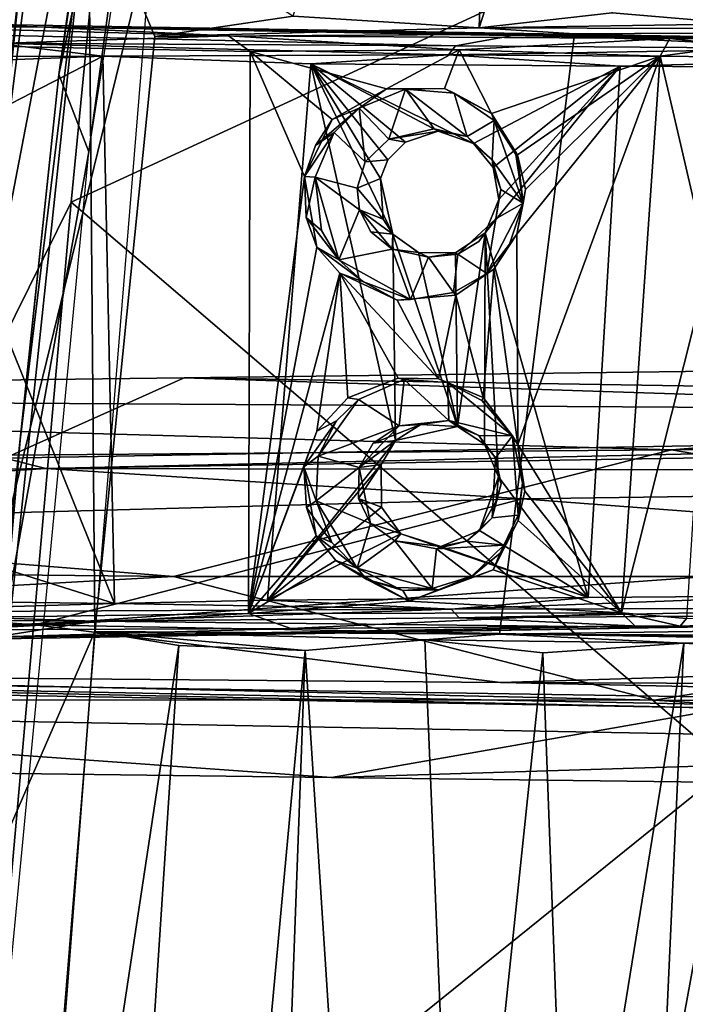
# Model space of a CAD drawing. Header units: millimetres. Extents: x -367 to 317, y -615 to 392.
# Tile 51 of 191: x -237 to -181, y -36 to 46. Entities that reach past the tile are written whole.
import ezdxf

# ---------------------------------------------------------------- set-up
doc = ezdxf.new("R2010")
doc.units = ezdxf.units.MM
doc.layers.add('Fbx_Root', color=7, linetype='Continuous', true_color=0x000000)
doc.styles.add('Default', font='arial.ttf')
doc.dimstyles.new('Default', dxfattribs={"dimscale": 10, "dimtxt": 2.5, "dimasz": 3, "dimexe": 1, "dimexo": 0.5, "dimgap": 0.8, "dimtad": 1, "dimtoh": 1, "dimzin": 1, "dimdsep": 46, "dimtxsty": 'Default', "dimcen": 2.5, "dimadec": 1, "dimazin": 1, "dimtfac": 1, "dimtdec": 4, "dimtix": 1, "dimtofl": 0, "dimtmove": 1, "dimatfit": 3, "dimfxl": 1, "dimtolj": 1, "dimtzin": 1, "dimarcsym": 0})

# ---------------------------------------------------------------- blocks, each defined once
blk = doc.blocks.new('*D1')
at = {"layer": 'Defpoints', "color": 0}
for p in [(-317.816, 295.28), (317.184, 295.28), (-317.816, -604.775)]:
    blk.add_point(p, dxfattribs=at)
at = {"layer": 'Fbx_Root', "color": 0, "lineweight": -2}
for p, q in [((-317.816, 290.28), (-317.816, -614.775)), ((317.184, 290.28), (317.184, -614.775)), ((287.184, -604.775), (-287.816, -604.775))]:
    blk.add_line(p, q, dxfattribs=at)
at = {"layer": 'Fbx_Root', "color": 0}
for points in [[(-287.816, -599.775), (-287.816, -609.775), (-317.816, -604.775)], [(287.184, -609.775), (287.184, -599.775), (317.184, -604.775)]]:
    blk.add_solid(points, dxfattribs=at)
at = {"layer": 'Fbx_Root', "color": 0, "insert": (-0.316, -584.012), "char_height": 25, "attachment_point": 5, "style": 'Default'}
blk.add_mtext('\\A1;635.00', dxfattribs=at)

msp = doc.modelspace()

# ---------------------------------------------------------------- linework, layer by layer
at = {"layer": 'Fbx_Root'}
for points in [[(-215.154, 136.123, 384.963), (-224.199, 85.074, 390.252), (-231.062, 34.956, 393.251)], [(-163.628, 110.22, 433.74), (-227.405, 83.841, 440.51), (-232.542, 30.743, 443.484), (-172.971, 58.319, 436.965)], [(-198.403, 45.358, 362.187), (-213.971, 46.344, 370.674), (-196.427, 105.358, 363.082)], [(-196.427, 105.358, 363.082), (-183.948, 90.463, 357.552), (-198.403, 45.358, 362.187)], [(-168.848, 103.696, 353.886), (-176.387, 45.693, 353.834), (-183.948, 90.463, 357.552)], [(-187.275, 46.601, 357.376), (-198.403, 45.358, 362.187), (-183.948, 90.463, 357.552)], [(-176.387, 45.693, 353.834), (-187.275, 46.601, 357.376), (-183.948, 90.463, 357.552)], [(-231.094, 57.872, 383.638), (-233.598, 41.441, 392.701), (-226.697, 89.468, 389.625)], [(-233.598, 41.441, 392.701), (-224.199, 85.074, 390.252), (-226.697, 89.468, 389.625)], [(-224.199, 85.074, 390.252), (-233.598, 41.441, 392.701), (-231.062, 34.956, 393.251)], [(-240.775, 14.149, 439.165), (-232.542, 30.743, 443.484), (-227.405, 83.841, 440.51)], [(-240.775, 14.149, 439.165), (-227.405, 83.841, 440.51), (-232.396, 79.966, 434.203)], [(-232.396, 79.966, 434.203), (-236.401, 53.32, 393.054), (-240.775, 14.149, 439.165)], [(-240.151, -27.216, 385.935), (-236.833, 10.807, 386.01), (-231.094, 57.872, 383.638)], [(-240.151, -27.216, 385.935), (-231.094, 57.872, 383.638), (-230.58, -5.211, 379.571)], [(-236.833, 10.807, 386.01), (-233.598, 41.441, 392.701), (-231.094, 57.872, 383.638)], [(-232.542, 30.743, 443.484), (-177.426, -16.472, 439.267), (-172.971, 58.319, 436.965)], [(-213.971, 46.344, 370.674), (-225.552, 44.625, 378.65), (-231.094, 57.872, 383.638)], [(-225.552, 44.625, 378.65), (-230.58, -5.211, 379.571), (-231.094, 57.872, 383.638)], [(-244.188, -21.654, 395.192), (-236.401, 53.32, 393.054), (-225.726, 53.863, 391.829)], [(-225.726, 53.863, 391.829), (-236.889, -82.562, 392.858), (-244.188, -21.654, 395.192)], [(-244.188, -21.654, 395.192), (-240.775, 14.149, 439.165), (-236.401, 53.32, 393.054)], [(-225.552, 44.625, 378.65), (-213.971, 46.344, 370.674), (-198.403, 45.358, 362.187)], [(-198.403, 45.358, 362.187), (-187.275, 46.601, 357.376), (-176.387, 45.693, 353.834)], [(-249.786, 44.985, 377.789), (-200.375, 43.843, 372.928), (-194.666, 44.87, 363.084), (-243.978, 45.73, 371.811)], [(-235.405, 45.448, 361.467), (-246.99, 45.425, 363.099), (-243.978, 45.73, 371.811)], [(-246.99, 45.425, 363.099), (-235.405, 45.448, 361.467), (-219.393, 44.676, 357.014)], [(-246.99, 45.425, 363.099), (-219.393, 44.676, 357.014), (-243.124, 43.913, 361.261)], [(-194.666, 44.87, 363.084), (-235.405, 45.448, 361.467), (-243.978, 45.73, 371.811)], [(-182.456, 44.457, 351.357), (-219.393, 44.676, 357.014), (-235.405, 45.448, 361.467)], [(-194.666, 44.87, 363.084), (-176.567, 44.472, 354.862), (-235.405, 45.448, 361.467)], [(-235.405, 45.448, 361.467), (-176.567, 44.472, 354.862), (-182.456, 44.457, 351.357)], [(-225.552, 44.625, 378.65), (-198.403, 45.358, 362.187), (-190.423, 44.859, 372.606)], [(-135.098, 45.158, 365.162), (-198.403, 45.358, 362.187), (-176.387, 45.693, 353.834)], [(-135.098, 45.158, 365.162), (-190.423, 44.859, 372.606), (-198.403, 45.358, 362.187)], [(-249.786, 44.985, 377.789), (-238.997, 44.079, 380.078), (-200.375, 43.843, 372.928)], [(-217.564, 43.376, 356.029), (-243.124, 43.913, 361.261), (-219.393, 44.676, 357.014)], [(-225.552, 44.625, 378.65), (-190.423, 44.859, 372.606), (-196.693, -5.428, 373.524), (-230.58, -5.211, 379.571)], [(-200.081, 43.518, 352.941), (-219.393, 44.676, 357.014), (-182.456, 44.457, 351.357)], [(-200.081, 43.518, 352.941), (-217.564, 43.376, 356.029), (-219.393, 44.676, 357.014)], [(-200.375, 43.843, 372.928), (-169.414, 43.622, 368.221), (-194.666, 44.87, 363.084)], [(-196.693, -5.428, 373.524), (-190.423, 44.859, 372.606), (-163.021, 44.092, 368.635), (-162.428, -4.95, 368.579)], [(-176.567, 44.472, 354.862), (-194.666, 44.87, 363.084), (-137.362, 43.907, 355.433)], [(-137.362, 43.907, 355.433), (-194.666, 44.87, 363.084), (-169.414, 43.622, 368.221)], [(-190.423, 44.859, 372.606), (-135.098, 45.158, 365.162), (-163.021, 44.092, 368.635)], [(-259.057, 42.937, 384.548), (-229.902, 42.977, 379.493), (-238.997, 44.079, 380.078)], [(-243.124, 43.913, 361.261), (-217.564, 43.376, 356.029), (-217.717, -3.684, 356.057), (-241.757, -4.033, 360.986)], [(-229.902, 42.977, 379.493), (-200.966, 43.095, 373.909), (-238.997, 44.079, 380.078)], [(-200.375, 43.843, 372.928), (-238.997, 44.079, 380.078), (-200.966, 43.095, 373.909)], [(-200.966, 43.095, 373.909), (-169.414, 43.622, 368.221), (-200.375, 43.843, 372.928)], [(-183.261, 42.972, 350.426), (-200.081, 43.518, 352.941), (-182.456, 44.457, 351.357)], [(-182.456, 44.457, 351.357), (-176.835, 43.857, 353.988), (-183.261, 42.972, 350.426)], [(-179.18, 25.435, 353.716), (-183.261, 42.972, 350.426), (-176.835, 43.857, 353.988)], [(-176.567, 44.472, 354.862), (-176.835, 43.857, 353.988), (-182.456, 44.457, 351.357)], [(-229.902, 42.977, 379.493), (-259.057, 42.937, 384.548), (-253.164, 42.087, 383.941)], [(-229.902, 42.977, 379.493), (-253.164, 42.087, 383.941), (-244.413, 35.49, 382.31)], [(-228.935, -2.869, 379.311), (-229.902, 42.977, 379.493), (-244.413, 35.49, 382.31)], [(-200.966, 43.095, 373.909), (-229.902, 42.977, 379.493), (-212.504, 42.347, 376.297)], [(-228.935, -2.869, 379.311), (-216.128, -2.569, 376.956), (-212.504, 42.347, 376.297), (-229.902, 42.977, 379.493)], [(-217.564, 43.376, 356.029), (-213.034, 32.892, 355.194), (-217.717, -3.684, 356.057)], [(-200.081, 43.518, 352.941), (-206.15, 40.243, 353.977), (-217.564, 43.376, 356.029)], [(-213.034, 32.892, 355.194), (-217.564, 43.376, 356.029), (-210.705, 37.668, 354.766)], [(-210.705, 37.668, 354.766), (-217.564, 43.376, 356.029), (-206.15, 40.243, 353.977)], [(-212.504, 42.347, 376.297), (-186.601, 42.15, 372.054), (-200.966, 43.095, 373.909)], [(-206.15, 40.243, 353.977), (-200.081, 43.518, 352.941), (-201.296, 40.269, 353.181)], [(-201.296, 40.269, 353.181), (-200.081, 43.518, 352.941), (-197.371, 38.173, 352.503)], [(-200.966, 43.095, 373.909), (-160.781, 42.806, 367.967), (-169.414, 43.622, 368.221)], [(-186.601, 42.15, 372.054), (-160.781, 42.806, 367.967), (-200.966, 43.095, 373.909)], [(-200.081, 43.518, 352.941), (-183.261, 42.972, 350.426), (-197.371, 38.173, 352.503)], [(-197.371, 38.173, 352.503), (-183.261, 42.972, 350.426), (-195.191, 34.726, 352.166)], [(-194.534, 31.818, 352.083), (-183.261, 42.972, 350.426), (-195.249, 28.073, 352.17)], [(-195.16, 10.465, 352.144), (-195.249, 28.073, 352.17), (-183.261, 42.972, 350.426)], [(-195.191, 34.726, 352.166), (-183.261, 42.972, 350.426), (-194.534, 31.818, 352.083)], [(-183.261, 42.972, 350.426), (-186.504, -3.642, 350.888), (-195.16, 10.465, 352.144)], [(-186.504, -3.642, 350.888), (-183.261, 42.972, 350.426), (-179.18, 25.435, 353.716)], [(-216.128, -2.569, 376.956), (-205.401, 10.779, 375.093), (-212.504, 42.347, 376.297)], [(-186.601, 42.15, 372.054), (-212.504, 42.347, 376.297), (-198.886, 35.658, 374.003)], [(-201.832, 36.704, 374.459), (-198.886, 35.658, 374.003), (-212.504, 42.347, 376.297)], [(-205.622, 28.077, 375.128), (-206.658, 32.728, 375.244), (-212.504, 42.347, 376.297)], [(-206.658, 32.728, 375.244), (-206.058, 34.31, 375.202), (-212.504, 42.347, 376.297)], [(-206.058, 34.31, 375.202), (-204.566, 35.792, 374.923), (-212.504, 42.347, 376.297)], [(-204.566, 35.792, 374.923), (-201.832, 36.704, 374.459), (-212.504, 42.347, 376.297)], [(-212.504, 42.347, 376.297), (-205.401, 10.779, 375.093), (-205.622, 28.077, 375.128)], [(-198.886, 35.658, 374.003), (-197.24, 33.657, 373.722), (-186.601, 42.15, 372.054)], [(-197.905, 28.175, 373.847), (-189.298, -2.357, 372.454), (-186.601, 42.15, 372.054)], [(-197.905, 28.175, 373.847), (-186.601, 42.15, 372.054), (-196.761, 30.975, 373.629)], [(-197.24, 33.657, 373.722), (-196.761, 30.975, 373.629), (-186.601, 42.15, 372.054)], [(-189.298, -2.357, 372.454), (-171.043, -2.212, 369.772), (-169.067, 42.024, 369.483), (-186.601, 42.15, 372.054)], [(-186.601, 42.15, 372.054), (-169.067, 42.024, 369.483), (-160.781, 42.806, 367.967)], [(-236.833, 10.807, 386.01), (-238.906, -8.596, 394.155), (-233.598, 41.441, 392.701)], [(-238.906, -8.596, 394.155), (-231.062, 34.956, 393.251), (-233.598, 41.441, 392.701)], [(-206.15, 40.243, 353.977), (-208.457, 38.615, 362.142), (-210.705, 37.668, 354.766)], [(-206.15, 40.243, 353.977), (-204.586, 40.219, 361.629), (-208.457, 38.615, 362.142)], [(-204.586, 40.219, 361.629), (-205.973, 36.019, 361.882), (-208.457, 38.615, 362.142)], [(-206.15, 40.243, 353.977), (-201.296, 40.269, 353.181), (-204.586, 40.219, 361.629)], [(-205.973, 36.019, 361.882), (-204.586, 40.219, 361.629), (-202.176, 36.885, 361.413)], [(-204.586, 40.219, 361.629), (-201.296, 40.269, 353.181), (-200.488, 39.872, 361.047)], [(-200.488, 39.872, 361.047), (-199.41, 36.248, 361.011), (-204.586, 40.219, 361.629)], [(-202.176, 36.885, 361.413), (-204.586, 40.219, 361.629), (-199.41, 36.248, 361.011)], [(-197.371, 38.173, 352.503), (-200.488, 39.872, 361.047), (-201.296, 40.269, 353.181)], [(-197.161, 37.58, 360.635), (-199.41, 36.248, 361.011), (-200.488, 39.872, 361.047)], [(-200.488, 39.872, 361.047), (-197.371, 38.173, 352.503), (-197.161, 37.58, 360.635)], [(-212.107, 35.498, 355.383), (-210.705, 37.668, 354.766), (-208.457, 38.615, 362.142)], [(-208.457, 38.615, 362.142), (-210.542, 36.575, 362.399), (-212.107, 35.498, 355.383)], [(-208.457, 38.615, 362.142), (-207.951, 34.134, 362.133), (-210.542, 36.575, 362.399)], [(-207.951, 34.134, 362.133), (-208.457, 38.615, 362.142), (-205.973, 36.019, 361.882)], [(-197.371, 38.173, 352.503), (-195.191, 34.726, 352.166), (-195.334, 34.748, 360.283), (-197.161, 37.58, 360.635)], [(-213.034, 32.892, 355.194), (-210.705, 37.668, 354.766), (-212.107, 35.498, 355.383)], [(-199.41, 36.248, 361.011), (-197.161, 37.58, 360.635), (-197.307, 34.307, 360.771)], [(-194.728, 30.662, 360.372), (-197.307, 34.307, 360.771), (-197.161, 37.58, 360.635)], [(-194.728, 30.662, 360.372), (-197.161, 37.58, 360.635), (-195.334, 34.748, 360.283)], [(-213.034, 32.892, 355.194), (-212.107, 35.498, 355.383), (-210.542, 36.575, 362.399)], [(-210.542, 36.575, 362.399), (-212.139, 32.838, 362.615), (-213.034, 32.892, 355.194)], [(-207.951, 34.134, 362.133), (-208.62, 31.918, 362.242), (-212.139, 32.838, 362.615), (-210.542, 36.575, 362.399)], [(-205.973, 36.019, 361.882), (-202.176, 36.885, 361.413), (-201.832, 36.704, 374.459)], [(-204.566, 35.792, 374.923), (-205.973, 36.019, 361.882), (-201.832, 36.704, 374.459)], [(-201.832, 36.704, 374.459), (-202.176, 36.885, 361.413), (-199.41, 36.248, 361.011)], [(-198.886, 35.658, 374.003), (-201.832, 36.704, 374.459), (-199.41, 36.248, 361.011)], [(-244.413, 35.49, 382.31), (-248.492, 3.317, 383.155), (-228.935, -2.869, 379.311)], [(-204.566, 35.792, 374.923), (-206.058, 34.31, 375.202), (-207.951, 34.134, 362.133), (-205.973, 36.019, 361.882)], [(-198.886, 35.658, 374.003), (-199.41, 36.248, 361.011), (-197.307, 34.307, 360.771)], [(-197.24, 33.657, 373.722), (-198.886, 35.658, 374.003), (-197.307, 34.307, 360.771)], [(-231.062, 34.956, 393.251), (-238.906, -8.596, 394.155), (-237.872, -36.291, 394.485)], [(-195.334, 34.748, 360.283), (-195.191, 34.726, 352.166), (-194.728, 30.662, 360.372)], [(-194.534, 31.818, 352.083), (-194.728, 30.662, 360.372), (-195.191, 34.726, 352.166)], [(-206.058, 34.31, 375.202), (-206.658, 32.728, 375.244), (-208.62, 31.918, 362.242), (-207.951, 34.134, 362.133)], [(-197.307, 34.307, 360.771), (-194.728, 30.662, 360.372), (-196.592, 31.806, 360.667)], [(-196.592, 31.806, 360.667), (-197.24, 33.657, 373.722), (-197.307, 34.307, 360.771)], [(-196.761, 30.975, 373.629), (-197.24, 33.657, 373.722), (-196.592, 31.806, 360.667)], [(-211.987, 26.994, 354.994), (-217.717, -3.684, 356.057), (-213.034, 32.892, 355.194)], [(-212.886, 29.457, 355.624), (-213.034, 32.892, 355.194), (-212.139, 32.838, 362.615)], [(-211.987, 26.994, 354.994), (-213.034, 32.892, 355.194), (-212.886, 29.457, 355.624)], [(-212.139, 32.838, 362.615), (-211.61, 28.369, 362.229), (-212.886, 29.457, 355.624)], [(-212.139, 32.838, 362.615), (-208.418, 30.101, 362.196), (-210.164, 25.928, 362.358)], [(-208.418, 30.101, 362.196), (-212.139, 32.838, 362.615), (-208.62, 31.918, 362.242)], [(-210.164, 25.928, 362.358), (-211.61, 28.369, 362.229), (-212.139, 32.838, 362.615)], [(-206.455, 29.322, 374.823), (-208.62, 31.918, 362.242), (-206.658, 32.728, 375.244)], [(-206.658, 32.728, 375.244), (-205.622, 28.077, 375.128), (-206.455, 29.322, 374.823)], [(-208.418, 30.101, 362.196), (-208.62, 31.918, 362.242), (-206.455, 29.322, 374.823)], [(-196.592, 31.806, 360.667), (-194.728, 30.662, 360.372), (-197.001, 29.353, 360.713)], [(-196.761, 30.975, 373.629), (-196.592, 31.806, 360.667), (-197.001, 29.353, 360.713)], [(-195.249, 28.073, 352.17), (-194.728, 30.662, 360.372), (-194.534, 31.818, 352.083)], [(-240.775, 14.149, 439.165), (-241.341, -68.073, 444.22), (-232.542, 30.743, 443.484)], [(-241.341, -68.073, 444.22), (-177.426, -16.472, 439.267), (-232.542, 30.743, 443.484)], [(-197.905, 28.175, 373.847), (-196.761, 30.975, 373.629), (-197.001, 29.353, 360.713)], [(-197.772, 24.775, 360.746), (-197.001, 29.353, 360.713), (-194.728, 30.662, 360.372)], [(-194.728, 30.662, 360.372), (-195.86, 27.223, 360.142), (-197.772, 24.775, 360.746)], [(-195.249, 28.073, 352.17), (-195.86, 27.223, 360.142), (-194.728, 30.662, 360.372)], [(-205.68, 26.82, 361.831), (-210.164, 25.928, 362.358), (-208.418, 30.101, 362.196)], [(-207.472, 28.266, 362.379), (-208.418, 30.101, 362.196), (-205.622, 28.077, 375.128)], [(-206.455, 29.322, 374.823), (-205.622, 28.077, 375.128), (-208.418, 30.101, 362.196)], [(-207.472, 28.266, 362.379), (-205.68, 26.82, 361.831), (-208.418, 30.101, 362.196)], [(-211.987, 26.994, 354.994), (-212.886, 29.457, 355.624), (-210.164, 25.928, 362.358)], [(-211.61, 28.369, 362.229), (-210.164, 25.928, 362.358), (-212.886, 29.457, 355.624)], [(-197.001, 29.353, 360.713), (-197.772, 24.775, 360.746), (-200.18, 26.397, 361.126)], [(-198.423, 27.446, 361.112), (-197.001, 29.353, 360.713), (-200.18, 26.397, 361.126)], [(-197.905, 28.175, 373.847), (-197.001, 29.353, 360.713), (-198.423, 27.446, 361.112)], [(-205.622, 28.077, 375.128), (-205.68, 26.82, 361.831), (-207.472, 28.266, 362.379)], [(-203.48, 26.536, 374.757), (-205.68, 26.82, 361.831), (-205.622, 28.077, 375.128)], [(-203.48, 26.536, 374.757), (-205.622, 28.077, 375.128), (-200.213, 11.976, 374.22)], [(-205.401, 10.779, 375.093), (-200.213, 11.976, 374.22), (-205.622, 28.077, 375.128)], [(-200.213, 11.976, 374.22), (-197.905, 28.175, 373.847), (-200.401, 26.511, 374.248)], [(-198.423, 27.446, 361.112), (-200.18, 26.397, 361.126), (-200.401, 26.511, 374.248), (-197.905, 28.175, 373.847)], [(-200.213, 11.976, 374.22), (-197.969, 10.486, 373.836), (-197.905, 28.175, 373.847)], [(-197.969, 10.486, 373.836), (-196.8, 7.742, 373.663), (-197.905, 28.175, 373.847)], [(-189.298, -2.357, 372.454), (-197.905, 28.175, 373.847), (-196.8, 7.742, 373.663)], [(-195.249, 28.073, 352.17), (-195.16, 10.465, 352.144), (-197.186, 25.15, 352.469)], [(-197.186, 25.15, 352.469), (-195.86, 27.223, 360.142), (-195.249, 28.073, 352.17)], [(-197.186, 25.15, 352.469), (-197.772, 24.775, 360.746), (-195.86, 27.223, 360.142)], [(-210.079, 24.813, 354.642), (-217.717, -3.684, 356.057), (-211.987, 26.994, 354.994)], [(-210.079, 24.813, 354.642), (-211.987, 26.994, 354.994), (-208.096, 24.082, 361.821)], [(-210.164, 25.928, 362.358), (-208.096, 24.082, 361.821), (-211.987, 26.994, 354.994)], [(-210.164, 25.928, 362.358), (-205.68, 26.82, 361.831), (-204.149, 22.608, 361.571)], [(-202.65, 26.15, 361.447), (-204.149, 22.608, 361.571), (-205.68, 26.82, 361.831)], [(-205.68, 26.82, 361.831), (-203.48, 26.536, 374.757), (-202.65, 26.15, 361.447)], [(-200.401, 26.511, 374.248), (-203.48, 26.536, 374.757), (-200.213, 11.976, 374.22)], [(-202.65, 26.15, 361.447), (-203.48, 26.536, 374.757), (-200.401, 26.511, 374.248)], [(-200.401, 26.511, 374.248), (-200.18, 26.397, 361.126), (-202.65, 26.15, 361.447)], [(-200.18, 26.397, 361.126), (-200.546, 23.191, 361.099), (-202.65, 26.15, 361.447)], [(-200.546, 23.191, 361.099), (-200.18, 26.397, 361.126), (-197.772, 24.775, 360.746)], [(-208.096, 24.082, 361.821), (-210.164, 25.928, 362.358), (-204.149, 22.608, 361.571)], [(-204.149, 22.608, 361.571), (-202.65, 26.15, 361.447), (-200.546, 23.191, 361.099)], [(-210.079, 24.813, 354.642), (-211.99, 11.575, 354.998), (-217.717, -3.684, 356.057)], [(-210.079, 24.813, 354.642), (-209.405, 14.367, 354.553), (-211.99, 11.575, 354.998)], [(-209.405, 14.367, 354.553), (-210.079, 24.813, 354.642), (-205.19, 16.01, 353.789)], [(-205.19, 16.01, 353.789), (-210.079, 24.813, 354.642), (-201.804, 15.96, 353.214)], [(-210.079, 24.813, 354.642), (-205.256, 22.538, 353.835), (-201.804, 15.96, 353.214)], [(-205.256, 22.538, 353.835), (-210.079, 24.813, 354.642), (-208.096, 24.082, 361.821)], [(-200.372, 22.959, 352.991), (-200.546, 23.191, 361.099), (-197.772, 24.775, 360.746), (-197.186, 25.15, 352.469)], [(-197.186, 25.15, 352.469), (-198.077, 14.386, 352.623), (-200.372, 22.959, 352.991)], [(-195.16, 10.465, 352.144), (-198.077, 14.386, 352.623), (-197.186, 25.15, 352.469)], [(-186.504, -3.642, 350.888), (-179.18, 25.435, 353.716), (-181.047, -4.117, 353.992)], [(-208.096, 24.082, 361.821), (-204.149, 22.608, 361.571), (-205.256, 22.538, 353.835)], [(-200.372, 22.959, 352.991), (-205.256, 22.538, 353.835), (-204.149, 22.608, 361.571), (-200.546, 23.191, 361.099)], [(-201.804, 15.96, 353.214), (-205.256, 22.538, 353.835), (-200.372, 22.959, 352.991)], [(-201.804, 15.96, 353.214), (-200.372, 22.959, 352.991), (-198.077, 14.386, 352.623)], [(-30.944, 18.462, 116.473), (-33.299, 13.008, 117.062), (-223.087, 16.046, 93.9)], [(-31.872, 16.426, 142.151), (-30.944, 18.462, 116.473), (-223.087, 16.046, 93.9), (-140.16, 13.342, 134.074)], [(-223.087, 16.046, 93.9), (-238.1, 9.32, 91.795), (-343.761, 14.573, 74.562)], [(-343.761, 14.573, 74.562), (-140.16, 13.342, 134.074), (-223.087, 16.046, 93.9)], [(-238.1, 9.32, 91.795), (-223.087, 16.046, 93.9), (-33.299, 13.008, 117.062)], [(-209.405, 14.367, 354.553), (-205.19, 16.01, 353.789), (-204.678, 15.894, 361.614), (-208.517, 14.213, 362.139)], [(-204.678, 15.894, 361.614), (-205.105, 12.031, 361.764), (-208.517, 14.213, 362.139)], [(-205.19, 16.01, 353.789), (-201.804, 15.96, 353.214), (-201.066, 15.657, 361.16), (-204.678, 15.894, 361.614)], [(-205.105, 12.031, 361.764), (-204.678, 15.894, 361.614), (-200.953, 12.458, 361.237)], [(-201.066, 15.657, 361.16), (-200.953, 12.458, 361.237), (-204.678, 15.894, 361.614)], [(-198.077, 14.386, 352.623), (-201.066, 15.657, 361.16), (-201.804, 15.96, 353.214)], [(-195.628, 11.175, 360.488), (-200.953, 12.458, 361.237), (-201.066, 15.657, 361.16)], [(-201.066, 15.657, 361.16), (-198.183, 14.138, 360.548), (-195.628, 11.175, 360.488)], [(-201.066, 15.657, 361.16), (-198.077, 14.386, 352.623), (-198.183, 14.138, 360.548)], [(-343.761, 14.573, 74.562), (-182.322, 10.022, 138.339), (-140.16, 13.342, 134.074)], [(-182.322, 10.022, 138.339), (-343.761, 14.573, 74.562), (-339.558, 8.759, 100.555)], [(-208.517, 14.213, 362.139), (-210.361, 12.44, 362.07), (-211.99, 11.575, 354.998), (-209.405, 14.367, 354.553)], [(-208.517, 14.213, 362.139), (-205.105, 12.031, 361.764), (-211.88, 9.49, 362.573)], [(-211.88, 9.49, 362.573), (-210.361, 12.44, 362.07), (-208.517, 14.213, 362.139)], [(-198.183, 14.138, 360.548), (-198.077, 14.386, 352.623), (-195.628, 11.175, 360.488)], [(-195.16, 10.465, 352.144), (-195.628, 11.175, 360.488), (-198.077, 14.386, 352.623)], [(-33.441, 10.918, 168.915), (-140.16, 13.342, 134.074), (-182.322, 10.022, 138.339)], [(-33.299, 13.008, 117.062), (-234.664, 8.446, 119.136), (-238.1, 9.32, 91.795)], [(-234.664, 8.446, 119.136), (-33.299, 13.008, 117.062), (-35.001, 11.699, 151.162)], [(-213.072, 8.578, 355.195), (-211.99, 11.575, 354.998), (-210.361, 12.44, 362.07)], [(-210.361, 12.44, 362.07), (-211.88, 9.49, 362.573), (-213.072, 8.578, 355.195)], [(-205.105, 12.031, 361.764), (-200.953, 12.458, 361.237), (-203.287, 12.134, 374.447)], [(-200.213, 11.976, 374.22), (-203.287, 12.134, 374.447), (-200.953, 12.458, 361.237)], [(-198.436, 11.202, 360.894), (-200.213, 11.976, 374.22), (-200.953, 12.458, 361.237)], [(-200.953, 12.458, 361.237), (-195.628, 11.175, 360.488), (-198.436, 11.202, 360.894)], [(-234.664, 8.446, 119.136), (-35.001, 11.699, 151.162), (-36.928, 8.079, 165.691)], [(-213.072, 8.578, 355.195), (-217.717, -3.684, 356.057), (-211.99, 11.575, 354.998)], [(-208.446, 8.534, 362.192), (-211.88, 9.49, 362.573), (-205.105, 12.031, 361.764)], [(-208.446, 8.534, 362.192), (-205.105, 12.031, 361.764), (-207.275, 10.581, 362.375)], [(-205.401, 10.779, 375.093), (-207.275, 10.581, 362.375), (-203.287, 12.134, 374.447)], [(-203.287, 12.134, 374.447), (-207.275, 10.581, 362.375), (-205.105, 12.031, 361.764)], [(-200.213, 11.976, 374.22), (-205.401, 10.779, 375.093), (-203.287, 12.134, 374.447)], [(-197.969, 10.486, 373.836), (-200.213, 11.976, 374.22), (-198.436, 11.202, 360.894)], [(-240.151, -27.216, 385.935), (-238.906, -8.596, 394.155), (-236.833, 10.807, 386.01)], [(-206.618, 8.788, 375.255), (-205.401, 10.779, 375.093), (-216.128, -2.569, 376.956)], [(-208.446, 8.534, 362.192), (-207.275, 10.581, 362.375), (-205.401, 10.779, 375.093)], [(-206.618, 8.788, 375.255), (-208.446, 8.534, 362.192), (-205.401, 10.779, 375.093)], [(-197.969, 10.486, 373.836), (-198.436, 11.202, 360.894), (-197.042, 9.328, 360.725)], [(-198.436, 11.202, 360.894), (-195.628, 11.175, 360.488), (-197.042, 9.328, 360.725)], [(-195.628, 11.175, 360.488), (-195.156, 4.541, 360.409), (-197.313, 4.308, 360.75), (-197.042, 9.328, 360.725)], [(-195.628, 11.175, 360.488), (-194.779, 7.223, 359.981), (-195.156, 4.541, 360.409)], [(-195.628, 11.175, 360.488), (-195.16, 10.465, 352.144), (-194.779, 7.223, 359.981)], [(-33.441, 10.918, 168.915), (-182.322, 10.022, 138.339), (-120.621, -0.603, 153.57)], [(-182.322, 10.022, 138.339), (-339.558, 8.759, 100.555), (-223.988, -0.597, 130.79)], [(-223.988, -0.597, 130.79), (-120.621, -0.603, 153.57), (-182.322, 10.022, 138.339)], [(-196.8, 7.742, 373.663), (-197.969, 10.486, 373.836), (-197.042, 9.328, 360.725)], [(-195.16, 10.465, 352.144), (-186.504, -3.642, 350.888), (-194.588, 6.555, 352.095)], [(-194.779, 7.223, 359.981), (-195.16, 10.465, 352.144), (-194.588, 6.555, 352.095)], [(-234.664, 8.446, 119.136), (-330.124, 6.938, 97.503), (-238.1, 9.32, 91.795)], [(-211.88, 9.49, 362.573), (-212.059, 5.747, 362.602), (-213.072, 8.578, 355.195)], [(-211.88, 9.49, 362.573), (-208.446, 8.534, 362.192), (-212.059, 5.747, 362.602)], [(-196.573, 7.163, 360.928), (-197.042, 9.328, 360.725), (-197.313, 4.308, 360.75)], [(-196.573, 7.163, 360.928), (-196.8, 7.742, 373.663), (-197.042, 9.328, 360.725)], [(-339.558, 8.759, 100.555), (-347.839, 0.652, 99.277), (-223.988, -0.597, 130.79)], [(-234.664, 8.446, 119.136), (-328.319, 2.288, 101.704), (-330.124, 6.938, 97.503)], [(-328.319, 2.288, 101.704), (-234.664, 8.446, 119.136), (-194.791, 5.92, 133.211)], [(-36.928, 8.079, 165.691), (-194.791, 5.92, 133.211), (-234.664, 8.446, 119.136)], [(-212.059, 2.796, 355.029), (-217.717, -3.684, 356.057), (-213.072, 8.578, 355.195)], [(-206.575, 5.208, 375.265), (-206.618, 8.788, 375.255), (-216.128, -2.569, 376.956)], [(-212.059, 2.796, 355.029), (-213.072, 8.578, 355.195), (-212.845, 5.192, 355.557)], [(-212.845, 5.192, 355.557), (-213.072, 8.578, 355.195), (-212.059, 5.747, 362.602)], [(-207.504, 3.831, 362.087), (-212.059, 5.747, 362.602), (-208.446, 8.534, 362.192)], [(-208.514, 5.942, 362.537), (-208.446, 8.534, 362.192), (-206.618, 8.788, 375.255)], [(-206.575, 5.208, 375.265), (-208.514, 5.942, 362.537), (-206.618, 8.788, 375.255)], [(-208.446, 8.534, 362.192), (-208.514, 5.942, 362.537), (-207.504, 3.831, 362.087)], [(-196.8, 7.742, 373.663), (-198.384, 3.257, 373.914), (-189.298, -2.357, 372.454)], [(-198.384, 3.257, 373.914), (-196.8, 7.742, 373.663), (-196.976, 5.735, 373.246)], [(-196.976, 5.735, 373.246), (-196.8, 7.742, 373.663), (-196.573, 7.163, 360.928)], [(-36.928, 8.079, 165.691), (-143.131, 2.008, 145.753), (-194.791, 5.92, 133.211)], [(-197.313, 4.308, 360.75), (-196.976, 5.735, 373.246), (-196.573, 7.163, 360.928)], [(-194.779, 7.223, 359.981), (-195.133, 4.084, 352.161), (-195.156, 4.541, 360.409)], [(-195.133, 4.084, 352.161), (-194.779, 7.223, 359.981), (-194.588, 6.555, 352.095)], [(-194.791, 5.92, 133.211), (-235.556, -4.647, 124.727), (-328.319, 2.288, 101.704)], [(-235.556, -4.647, 124.727), (-194.791, 5.92, 133.211), (-143.131, 2.008, 145.753)], [(-207.504, 3.831, 362.087), (-208.514, 5.942, 362.537), (-204.973, 2.982, 375.012)], [(-206.575, 5.208, 375.265), (-204.973, 2.982, 375.012), (-208.514, 5.942, 362.537)], [(-194.588, 6.555, 352.095), (-186.504, -3.642, 350.888), (-195.133, 4.084, 352.161)], [(-204.973, 2.982, 375.012), (-206.575, 5.208, 375.265), (-216.128, -2.569, 376.956)], [(-212.059, 5.747, 362.602), (-210.728, 2.254, 362.078), (-212.845, 5.192, 355.557)], [(-212.059, 2.796, 355.029), (-212.845, 5.192, 355.557), (-210.728, 2.254, 362.078)], [(-212.059, 5.747, 362.602), (-207.504, 3.831, 362.087), (-208.608, 0.094, 362.166)], [(-210.728, 2.254, 362.078), (-212.059, 5.747, 362.602), (-208.608, 0.094, 362.166)], [(-198.384, 3.257, 373.914), (-196.976, 5.735, 373.246), (-197.313, 4.308, 360.75)], [(-195.156, 4.541, 360.409), (-196.353, 2.031, 360.533), (-199.46, 2.355, 361.072), (-197.313, 4.308, 360.75)], [(-199.46, 2.355, 361.072), (-198.384, 3.257, 373.914), (-197.313, 4.308, 360.75)], [(-195.133, 4.084, 352.161), (-196.66, 1.354, 352.614), (-196.353, 2.031, 360.533), (-195.156, 4.541, 360.409)], [(-254.114, -2.558, 384.18), (-228.935, -2.869, 379.311), (-248.492, 3.317, 383.155)], [(-205.457, 2.397, 361.814), (-208.608, 0.094, 362.166), (-207.504, 3.831, 362.087)], [(-205.457, 2.397, 361.814), (-207.504, 3.831, 362.087), (-204.973, 2.982, 375.012)], [(-195.133, 4.084, 352.161), (-186.504, -3.642, 350.888), (-197.248, -0.051, 352.472)], [(-197.248, -0.051, 352.472), (-196.66, 1.354, 352.614), (-195.133, 4.084, 352.161)], [(-210.404, 0.755, 354.732), (-217.717, -3.684, 356.057), (-212.059, 2.796, 355.029)], [(-216.128, -2.569, 376.956), (-189.298, -2.357, 372.454), (-204.973, 2.982, 375.012)], [(-210.404, 0.755, 354.732), (-212.059, 2.796, 355.029), (-208.608, 0.094, 362.166)], [(-210.728, 2.254, 362.078), (-208.608, 0.094, 362.166), (-212.059, 2.796, 355.029)], [(-204.973, 2.982, 375.012), (-201.605, 1.913, 374.422), (-205.457, 2.397, 361.814)], [(-201.605, 1.913, 374.422), (-204.973, 2.982, 375.012), (-189.298, -2.357, 372.454)], [(-198.384, 3.257, 373.914), (-201.605, 1.913, 374.422), (-189.298, -2.357, 372.454)], [(-201.605, 1.913, 374.422), (-198.384, 3.257, 373.914), (-199.46, 2.355, 361.072)], [(-328.319, 2.288, 101.704), (-235.556, -4.647, 124.727), (-327.928, -4.016, 101.431)], [(-113.387, -6.937, 151.139), (-235.556, -4.647, 124.727), (-143.131, 2.008, 145.753)], [(-208.608, 0.094, 362.166), (-205.457, 2.397, 361.814), (-202.338, -1.598, 361.367)], [(-201.605, 1.913, 374.422), (-201.983, 1.722, 361.367), (-205.457, 2.397, 361.814)], [(-201.983, 1.722, 361.367), (-202.338, -1.598, 361.367), (-205.457, 2.397, 361.814)], [(-202.338, -1.598, 361.367), (-201.983, 1.722, 361.367), (-199.014, -0.57, 360.87)], [(-201.605, 1.913, 374.422), (-199.46, 2.355, 361.072), (-201.983, 1.722, 361.367)], [(-199.46, 2.355, 361.072), (-196.353, 2.031, 360.533), (-201.983, 1.722, 361.367)], [(-199.014, -0.57, 360.87), (-201.983, 1.722, 361.367), (-196.353, 2.031, 360.533)], [(-196.353, 2.031, 360.533), (-196.66, 1.354, 352.614), (-199.014, -0.57, 360.87)], [(-197.248, -0.051, 352.472), (-199.22, -0.777, 353.031), (-196.66, 1.354, 352.614)], [(-199.22, -0.777, 353.031), (-199.014, -0.57, 360.87), (-196.66, 1.354, 352.614)], [(-344.349, -7.299, 99.936), (-223.988, -0.597, 130.79), (-347.839, 0.652, 99.277)], [(-204.253, -2.673, 353.599), (-217.717, -3.684, 356.057), (-210.404, 0.755, 354.732)], [(-210.404, 0.755, 354.732), (-207.796, -0.848, 354.746), (-204.253, -2.673, 353.599)], [(-207.796, -0.848, 354.746), (-210.404, 0.755, 354.732), (-208.608, 0.094, 362.166)], [(-202.338, -1.598, 361.367), (-205.334, -1.507, 361.281), (-208.608, 0.094, 362.166)], [(-207.796, -0.848, 354.746), (-208.608, 0.094, 362.166), (-205.334, -1.507, 361.281)], [(-183.736, -10.961, 138.144), (-223.988, -0.597, 130.79), (-344.349, -7.299, 99.936)], [(-223.988, -0.597, 130.79), (-183.736, -10.961, 138.144), (-120.621, -0.603, 153.57)], [(-197.248, -0.051, 352.472), (-204.253, -2.673, 353.599), (-201.818, -1.717, 353.285)], [(-204.253, -2.673, 353.599), (-197.248, -0.051, 352.472), (-186.504, -3.642, 350.888)], [(-199.014, -0.57, 360.87), (-201.818, -1.717, 353.285), (-202.338, -1.598, 361.367)], [(-201.818, -1.717, 353.285), (-199.22, -0.777, 353.031), (-197.248, -0.051, 352.472)], [(-201.818, -1.717, 353.285), (-199.014, -0.57, 360.87), (-199.22, -0.777, 353.031)], [(-33.722, -12.089, 168.871), (-120.621, -0.603, 153.57), (-183.736, -10.961, 138.144)], [(-204.253, -2.673, 353.599), (-207.796, -0.848, 354.746), (-204.795, -1.781, 353.95)], [(-207.796, -0.848, 354.746), (-205.334, -1.507, 361.281), (-204.795, -1.781, 353.95)], [(-205.334, -1.507, 361.281), (-202.338, -1.598, 361.367), (-204.795, -1.781, 353.95)], [(-202.338, -1.598, 361.367), (-201.818, -1.717, 353.285), (-204.795, -1.781, 353.95)], [(-189.298, -2.357, 372.454), (-216.128, -2.569, 376.956), (-200.761, -3.324, 373.866)], [(-204.253, -2.673, 353.599), (-204.795, -1.781, 353.95), (-201.818, -1.717, 353.285)], [(-171.043, -2.212, 369.772), (-189.298, -2.357, 372.454), (-200.761, -3.324, 373.866)], [(-171.043, -2.212, 369.772), (-200.761, -3.324, 373.866), (-162.064, -3.24, 367.977)], [(-253.448, -3.594, 383.552), (-228.935, -2.869, 379.311), (-254.114, -2.558, 384.18)], [(-253.448, -3.594, 383.552), (-200.761, -3.324, 373.866), (-228.935, -2.869, 379.311)], [(-216.128, -2.569, 376.956), (-228.935, -2.869, 379.311), (-200.761, -3.324, 373.866)], [(-217.717, -3.684, 356.057), (-204.253, -2.673, 353.599), (-186.504, -3.642, 350.888)], [(-162.064, -3.24, 367.977), (-200.761, -3.324, 373.866), (-200.077, -4.062, 372.863)], [(-162.064, -3.24, 367.977), (-200.077, -4.062, 372.863), (-167.178, -3.844, 367.573)], [(-181.576, -4.753, 354.852), (-137.378, -3.255, 353.959), (-137.095, -4.087, 354.887)], [(-137.378, -3.255, 353.959), (-181.576, -4.753, 354.852), (-181.047, -4.117, 353.992)], [(-327.928, -4.016, 101.431), (-235.556, -4.647, 124.727), (-330.068, -8.326, 97.201)], [(-258.095, -4.137, 383.69), (-230.564, -4.351, 378.341), (-253.448, -3.594, 383.552)], [(-230.564, -4.351, 378.341), (-200.761, -3.324, 373.866), (-253.448, -3.594, 383.552)], [(-214.178, -4.95, 356.183), (-242.011, -5.076, 361.481), (-217.717, -3.684, 356.057)], [(-241.757, -4.033, 360.986), (-217.717, -3.684, 356.057), (-242.011, -5.076, 361.481)], [(-200.761, -3.324, 373.866), (-230.564, -4.351, 378.341), (-200.077, -4.062, 372.863)], [(-230.564, -4.351, 378.341), (-182.596, -4.872, 361.303), (-200.077, -4.062, 372.863)], [(-217.717, -3.684, 356.057), (-186.504, -3.642, 350.888), (-214.178, -4.95, 356.183)], [(-214.178, -4.95, 356.183), (-186.504, -3.642, 350.888), (-185.357, -4.746, 351.944)], [(-200.077, -4.062, 372.863), (-182.596, -4.872, 361.303), (-167.178, -3.844, 367.573)], [(-186.504, -3.642, 350.888), (-181.576, -4.753, 354.852), (-185.357, -4.746, 351.944)], [(-181.047, -4.117, 353.992), (-181.576, -4.753, 354.852), (-186.504, -3.642, 350.888)], [(-137.371, -3.839, 359.741), (-182.596, -4.872, 361.303), (-137.095, -4.087, 354.887)], [(-182.596, -4.872, 361.303), (-137.371, -3.839, 359.741), (-167.178, -3.844, 367.573)], [(-137.095, -4.087, 354.887), (-182.596, -4.872, 361.303), (-181.576, -4.753, 354.852)], [(-330.068, -8.326, 97.201), (-235.556, -4.647, 124.727), (-196.616, -9.49, 129.324)], [(-230.564, -4.351, 378.341), (-258.095, -4.137, 383.69), (-258.236, -5.517, 376.899)], [(-230.564, -4.351, 378.341), (-258.236, -5.517, 376.899), (-240.065, -5.86, 370.865)], [(-185.357, -4.746, 351.944), (-182.596, -4.872, 361.303), (-241.401, -5.743, 362.629)], [(-241.401, -5.743, 362.629), (-214.178, -4.95, 356.183), (-185.357, -4.746, 351.944)], [(-240.065, -5.86, 370.865), (-241.401, -5.743, 362.629), (-182.596, -4.872, 361.303)], [(-240.065, -5.86, 370.865), (-182.596, -4.872, 361.303), (-230.564, -4.351, 378.341)], [(-235.556, -4.647, 124.727), (-113.387, -6.937, 151.139), (-196.616, -9.49, 129.324)], [(-182.596, -4.872, 361.303), (-185.357, -4.746, 351.944), (-181.576, -4.753, 354.852)], [(-214.178, -4.95, 356.183), (-241.401, -5.743, 362.629), (-242.011, -5.076, 361.481)], [(-230.58, -5.211, 379.571), (-238.044, -102.16, 380.124), (-240.151, -27.216, 385.935)], [(-230.58, -5.211, 379.571), (-223.535, -6.384, 374.415), (-238.044, -102.16, 380.124)], [(-196.693, -5.428, 373.524), (-202.956, -5.894, 362.485), (-230.58, -5.211, 379.571)], [(-223.535, -6.384, 374.415), (-230.58, -5.211, 379.571), (-212.981, -6.79, 367.746)], [(-202.956, -5.894, 362.485), (-212.981, -6.79, 367.746), (-230.58, -5.211, 379.571)], [(-202.956, -5.894, 362.485), (-196.693, -5.428, 373.524), (-181.264, -6.192, 353.894)], [(-162.428, -4.95, 368.579), (-135.067, -5.68, 365.17), (-196.693, -5.428, 373.524)], [(-135.067, -5.68, 365.17), (-134.529, -6.173, 353.465), (-196.693, -5.428, 373.524)], [(-181.264, -6.192, 353.894), (-196.693, -5.428, 373.524), (-134.529, -6.173, 353.465)], [(-238.044, -102.16, 380.124), (-223.535, -6.384, 374.415), (-231.535, -127.923, 374.376)], [(-231.535, -127.923, 374.376), (-223.535, -6.384, 374.415), (-212.981, -6.79, 367.746), (-223.913, -124.89, 369.819)], [(-208.314, -78.764, 362.951), (-212.981, -6.79, 367.746), (-202.956, -5.894, 362.485), (-200.148, -74.277, 359.337)], [(-181.264, -6.192, 353.894), (-193.078, -6.982, 357.995), (-202.956, -5.894, 362.485)], [(-202.956, -5.894, 362.485), (-193.078, -6.982, 357.995), (-200.148, -74.277, 359.337)], [(-181.264, -6.192, 353.894), (-190.906, -65.6, 355.937), (-193.078, -6.982, 357.995)], [(-181.264, -6.192, 353.894), (-184.867, -85.302, 353.831), (-190.906, -65.6, 355.937)], [(-184.867, -85.302, 353.831), (-181.264, -6.192, 353.894), (-165.847, -7.166, 353.615)], [(-134.529, -6.173, 353.465), (-165.847, -7.166, 353.615), (-181.264, -6.192, 353.894)], [(-183.736, -10.961, 138.144), (-344.349, -7.299, 99.936), (-335.935, -10.911, 99.704)], [(-212.981, -6.79, 367.746), (-216.715, -107.969, 366.442), (-223.913, -124.89, 369.819)], [(-212.981, -6.79, 367.746), (-208.314, -78.764, 362.951), (-216.715, -107.969, 366.442)], [(-193.078, -6.982, 357.995), (-190.906, -65.6, 355.937), (-200.148, -74.277, 359.337)], [(-196.616, -9.49, 129.324), (-113.387, -6.937, 151.139), (-36.887, -10.114, 163.344)], [(-158.536, -214.073, 352.948), (-184.867, -85.302, 353.831), (-165.847, -7.166, 353.615)], [(-330.198, -8.883, 76.822), (-210.757, -17.435, 95.98), (-345.393, -15.734, 73.612)], [(-330.198, -8.883, 76.822), (-330.068, -8.326, 97.201), (-177.698, -11.631, 100.39)], [(-177.698, -11.631, 100.39), (-210.757, -17.435, 95.98), (-330.198, -8.883, 76.822)], [(-34.958, -12.925, 151.039), (-33.899, -14.176, 115.756), (-330.068, -8.326, 97.201)], [(-177.698, -11.631, 100.39), (-330.068, -8.326, 97.201), (-33.899, -14.176, 115.756)], [(-34.958, -12.925, 151.039), (-330.068, -8.326, 97.201), (-196.616, -9.49, 129.324)], [(-196.616, -9.49, 129.324), (-36.887, -10.114, 163.344), (-34.958, -12.925, 151.039)], [(-345.393, -15.734, 73.612), (-210.757, -17.435, 95.98), (-125.787, -14.818, 136.267), (-335.935, -10.911, 99.704)], [(-125.787, -14.818, 136.267), (-183.736, -10.961, 138.144), (-335.935, -10.911, 99.704)], [(-183.736, -10.961, 138.144), (-125.787, -14.818, 136.267), (-33.722, -12.089, 168.871)], [(-210.757, -17.435, 95.98), (-177.698, -11.631, 100.39), (-30.884, -19.671, 116.255)], [(-31.875, -17.621, 141.695), (-125.787, -14.818, 136.267), (-210.757, -17.435, 95.98), (-30.884, -19.671, 116.255)], [(-177.426, -16.472, 439.267), (-241.341, -68.073, 444.22), (-187.509, -71.397, 440.222)], [(-187.509, -71.397, 440.222), (-113.369, -25.451, 435.337), (-177.426, -16.472, 439.267)], [(-187.509, -71.397, 440.222), (-169.073, -107.357, 438.979), (-73.598, -53.235, 434.339), (-113.369, -25.451, 435.337)]]:
    msp.add_3dface(points, dxfattribs=at)

# ---------------------------------------------------------------- dimensions: what is measured, and where the dimension line sits
dim = msp.add_linear_dim(base=(-317.816, -604.775), p1=(317.184, 295.28), p2=(-317.816, 295.28), angle=180, dimstyle='Default', override={"dimscale": 10, "dimtxt": 2.5, "dimasz": 3, "dimexe": 1, "dimexo": 0.5, "dimgap": 0.8, "dimtad": 1, "dimtih": 0, "dimtoh": 0, "dimdec": 2, "dimlfac": 1, "dimzin": 1, "dimtxsty": 'Default', "dimsah": 0, "dimcen": 2.5, "dimadec": 1, "dimazin": 1, "dimtix": 0, "dimtmove": 0, "dimtzin": 1}, dxfattribs=at)
dim.commit()
dim.dimension.update_dxf_attribs({"geometry": '*D1', "text_midpoint": (-0.316, -584.012)})

doc.saveas('drawing.dxf')
